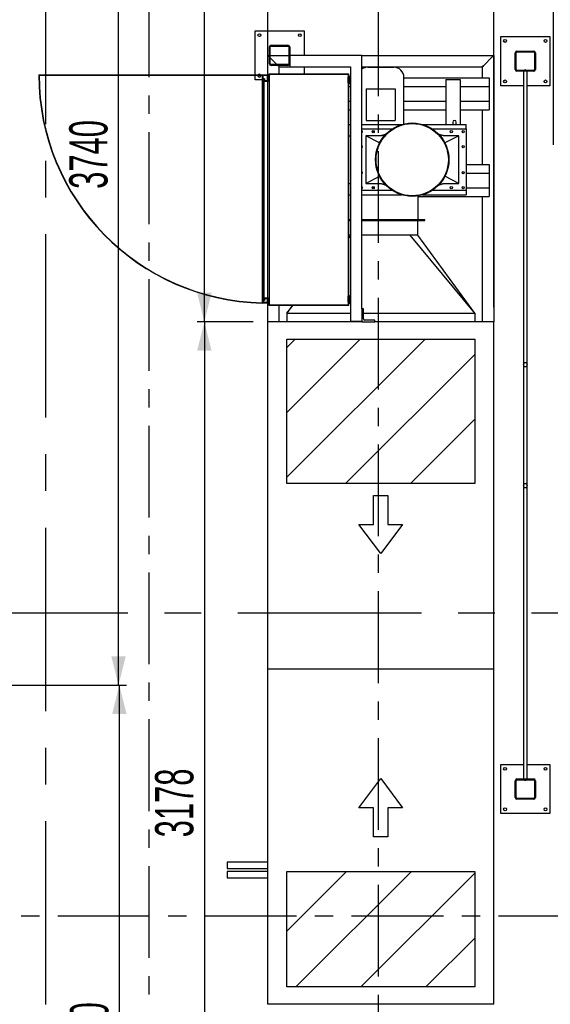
# Model space of a CAD drawing. Header units: millimetres. Extents: x 250 to 59450, y 0 to 41800.
# Tile 112 of 148: x 52433 to 54269, y 18081 to 21490. Entities that reach past the tile are written whole.
import ezdxf

# ---------------------------------------------------------------- set-up
doc = ezdxf.new("R2010")
doc.units = ezdxf.units.MM
doc.header["$LTSCALE"] = 50
doc.linetypes.add('CENTER', pattern=[10.16, 6.35, -1.27, 1.27, -1.27])
doc.linetypes.add('CENTERX2', pattern=[20.32, 12.7, -2.54, 2.54, -2.54])
doc.layers.add('MASS', color=29, linetype='Continuous')
doc.layers.add('SCHNITT', color=5, linetype='CENTER')
doc.styles.add('SLDTEXTSTYLE0', font='TXT', dxfattribs={"width": 0.605})
doc.dimstyles.new('SLDDIMSTYLE2', dxfattribs={"dimtxt": 128.415934, "dimasz": 100, "dimexe": 0, "dimexo": 0.0625, "dimgap": 32.103984, "dimtad": 1, "dimdec": 1, "dimrnd": 1e-09, "dimzin": 12, "dimdsep": 46, "dimtxsty": 'SLDTEXTSTYLE0', "dimsah": 1, "dimcen": 0.09, "dimadec": 0, "dimazin": 3, "dimtfac": 1, "dimtdec": 1, "dimtofl": 0, "dimtmove": 0, "dimatfit": 3, "dimfxl": 1, "dimfrac": 2, "dimtolj": 1, "dimtzin": 12, "dimarcsym": 0})
doc.dimstyles.new('SLDDIMSTYLE3', dxfattribs={"dimtxt": 128.415934, "dimasz": 100, "dimexe": 0, "dimexo": 0.0625, "dimgap": 32.103984, "dimtad": 1, "dimdec": 1, "dimrnd": 1e-09, "dimzin": 12, "dimdsep": 46, "dimtxsty": 'SLDTEXTSTYLE0', "dimsah": 1, "dimcen": 0.09, "dimadec": 0, "dimazin": 3, "dimtfac": 1, "dimtdec": 1, "dimtmove": 0, "dimatfit": 0, "dimfxl": 1, "dimfrac": 2, "dimtolj": 1, "dimtzin": 12, "dimarcsym": 0})

# ---------------------------------------------------------------- blocks, each defined once
blk = doc.blocks.new('_D_20')
at = {"layer": 'MASS'}
for p, q in [((52284.4, 22976.4), (52284.4, 25391.4)), ((52284.4, 25366.4), (53291.4, 25366.4)), ((53291.4, 20494.4), (53291.4, 25391.4))]:
    blk.add_line(p, q, dxfattribs=at)
for points in [[(52284.4, 25366.4), (52384.4, 25341.4), (52384.4, 25391.4)], [(53291.4, 25366.4), (53191.4, 25391.4), (53191.4, 25341.4)]]:
    blk.add_solid(points, dxfattribs=at)
at = {"layer": 'MASS', "insert": (52591.9, 25536.9), "char_height": 132.29, "attachment_point": 1, "style": 'SLDTEXTSTYLE0'}
blk.add_mtext('1007', dxfattribs=at)
blk = doc.blocks.new('_D_21')
at = {"layer": 'MASS'}
for p, q in [((53291.4, 20494.4), (53291.4, 25371.4)), ((54073.4, 20494.4), (54073.4, 25371.4)), ((53291.4, 25346.4), (54073.4, 25346.4))]:
    blk.add_line(p, q, dxfattribs=at)
for points in [[(53291.4, 25346.4), (53391.4, 25321.4), (53391.4, 25371.4)], [(54073.4, 25346.4), (53973.4, 25371.4), (53973.4, 25321.4)]]:
    blk.add_solid(points, dxfattribs=at)
at = {"layer": 'MASS', "insert": (53535.4, 25516.9), "char_height": 132.29, "attachment_point": 1, "style": 'SLDTEXTSTYLE0'}
blk.add_mtext('782', dxfattribs=at)
blk = doc.blocks.new('_D_22')
at = {"layer": 'MASS'}
for p, q in [((54073.4, 20494.4), (54073.4, 25371.4)), ((54280.4, 21056.4), (54280.4, 25371.4)), ((54073.4, 25346.4), (53948.4, 25346.4)), ((54073.4, 25346.4), (54280.4, 25346.4)), ((54280.4, 25346.4), (54405.4, 25346.4))]:
    blk.add_line(p, q, dxfattribs=at)
for points in [[(54073.4, 25346.4), (53973.4, 25371.4), (53973.4, 25321.4)], [(54280.4, 25346.4), (54380.4, 25321.4), (54380.4, 25371.4)]]:
    blk.add_solid(points, dxfattribs=at)
at = {"layer": 'MASS', "insert": (54029.9, 25516.9), "char_height": 132.29, "attachment_point": 1, "style": 'SLDTEXTSTYLE0'}
blk.add_mtext('207', dxfattribs=at)
blk = doc.blocks.new('_D_31')
at = {"layer": 'MASS'}
for p, q in [((52334.4, 19186.4), (52803.1, 19186.4)), ((52778.1, 16906.4), (52778.1, 19186.4)), ((52334.4, 16906.4), (52803.1, 16906.4))]:
    blk.add_line(p, q, dxfattribs=at)
for points in [[(52778.1, 19186.4), (52753.1, 19086.4), (52803.1, 19086.4)], [(52778.1, 16906.4), (52803.1, 17006.4), (52753.1, 17006.4)]]:
    blk.add_solid(points, dxfattribs=at)
at = {"layer": 'MASS', "insert": (52607.6, 17850.4), "char_height": 132.29, "attachment_point": 1, "rotation": 90, "style": 'SLDTEXTSTYLE0'}
blk.add_mtext('2280', dxfattribs=at)
blk = doc.blocks.new('_D_32')
at = {"layer": 'MASS'}
for p, q in [((52334.4, 22926.4), (52800.2, 22926.4)), ((52775.2, 19186.4), (52775.2, 22926.4)), ((52334.4, 19186.4), (52800.2, 19186.4))]:
    blk.add_line(p, q, dxfattribs=at)
for points in [[(52775.2, 22926.4), (52750.2, 22826.4), (52800.2, 22826.4)], [(52775.2, 19186.4), (52800.2, 19286.4), (52750.2, 19286.4)]]:
    blk.add_solid(points, dxfattribs=at)
at = {"layer": 'MASS', "insert": (52604.7, 20904.2), "char_height": 132.29, "attachment_point": 1, "rotation": 90, "style": 'SLDTEXTSTYLE0'}
blk.add_mtext('3740', dxfattribs=at)
blk = doc.blocks.new('_D_34')
at = {"layer": 'MASS'}
for p, q in [((53241.4, 20444.4), (53047.2, 20444.4)), ((53072.2, 20444.4), (53072.2, 17266.4)), ((53241.4, 17266.4), (53047.2, 17266.4))]:
    blk.add_line(p, q, dxfattribs=at)
for points in [[(53072.2, 20444.4), (53047.2, 20344.4), (53097.2, 20344.4)], [(53072.2, 17266.4), (53097.2, 17366.4), (53047.2, 17366.4)]]:
    blk.add_solid(points, dxfattribs=at)
at = {"layer": 'MASS', "insert": (52901.7, 18659.4), "char_height": 132.29, "attachment_point": 1, "rotation": 90, "style": 'SLDTEXTSTYLE0'}
blk.add_mtext('3178', dxfattribs=at)
blk = doc.blocks.new('_D_35')
at = {"layer": 'MASS'}
for p, q in [((53072.2, 20444.4), (53072.2, 23696.4)), ((53241.4, 20444.4), (53047.2, 20444.4))]:
    blk.add_line(p, q, dxfattribs=at)
for points in [[(53072.2, 23696.4), (53047.2, 23596.4), (53097.2, 23596.4)], [(53072.2, 20444.4), (53097.2, 20544.4), (53047.2, 20544.4)]]:
    blk.add_solid(points, dxfattribs=at)
at = {"layer": 'MASS', "insert": (52901.7, 21874.4), "char_height": 132.29, "attachment_point": 1, "rotation": 90, "style": 'SLDTEXTSTYLE0'}
blk.add_mtext('3252', dxfattribs=at)

msp = doc.modelspace()

# ---------------------------------------------------------------- hatches: boundary and pattern name
at = {"layer": 'SCHNITT', "linetype": 'Continuous', "lineweight": 18}
h = msp.add_hatch(dxfattribs=at)
h.set_pattern_fill('ANSI31', color=256, scale=50, angle=3e-322, style=0)
edge = h.paths.add_edge_path(flags=0)
edge.add_arc((53361.36, 21395.38), 6, 0, 90)
edge.add_line((53361.36, 21401.38), (53303.36, 21401.38))
edge.add_arc((53303.36, 21395.38), 6, 90, 180)
edge.add_line((53297.36, 21395.38), (53297.36, 21337.38))
edge.add_arc((53303.36, 21337.38), 6, 180, 270)
edge.add_line((53303.36, 21331.38), (53361.36, 21331.38))
edge.add_arc((53361.36, 21337.38), 6, 270, 360)
edge.add_line((53367.36, 21337.38), (53367.36, 21395.38))
edge = h.paths.add_edge_path(flags=0)
edge.add_arc((53303.36, 21395.38), 3, 90, 180, ccw=False)
edge.add_line((53303.36, 21398.38), (53361.36, 21398.38))
edge.add_arc((53361.36, 21395.38), 3, 0, 90, ccw=False)
edge.add_line((53364.36, 21395.38), (53364.36, 21337.38))
edge.add_arc((53361.36, 21337.38), 3, 270, 360, ccw=False)
edge.add_line((53361.36, 21334.38), (53303.36, 21334.38))
edge.add_arc((53303.36, 21337.38), 3, 180, 270, ccw=False)
edge.add_line((53300.36, 21337.38), (53300.36, 21395.38))
h = msp.add_hatch(dxfattribs=at)
h.set_pattern_fill('ANSI31', color=256, scale=50, angle=3e-322, style=0)
edge = h.paths.add_edge_path(flags=0)
edge.add_arc((54153.36, 21317.38), 6, 180, 270)
edge.add_line((54153.36, 21311.38), (54211.36, 21311.38))
edge.add_arc((54211.36, 21317.38), 6, 270, 360)
edge.add_line((54217.36, 21317.38), (54217.36, 21375.38))
edge.add_arc((54211.36, 21375.38), 6, 0, 90)
edge.add_line((54211.36, 21381.38), (54153.36, 21381.38))
edge.add_arc((54153.36, 21375.38), 6, 90, 180)
edge.add_line((54147.36, 21375.38), (54147.36, 21317.38))
edge = h.paths.add_edge_path(flags=0)
edge.add_arc((54211.36, 21317.38), 3, 270, 360, ccw=False)
edge.add_line((54211.36, 21314.38), (54153.36, 21314.38))
edge.add_arc((54153.36, 21317.38), 3, 180, 270, ccw=False)
edge.add_line((54150.36, 21317.38), (54150.36, 21375.38))
edge.add_arc((54153.36, 21375.38), 3, 90, 180, ccw=False)
edge.add_line((54153.36, 21378.38), (54211.36, 21378.38))
edge.add_arc((54211.36, 21375.38), 3, 0, 90, ccw=False)
edge.add_line((54214.36, 21375.38), (54214.36, 21317.38))
h = msp.add_hatch(dxfattribs=at)
h.set_pattern_fill('ANSI31', color=256, scale=50, angle=3e-322, style=0)
h.paths.add_polyline_path([(53289.36, 21298.88), (53272.36, 21298.88), (53272.36, 20508.88), (53289.36, 20508.88), (53289.36, 20510.38), (53273.86, 20510.38), (53273.86, 21297.38), (53289.36, 21297.38)], flags=0)
h = msp.add_hatch(dxfattribs=at)
h.set_pattern_fill('ANSI31', color=256, scale=50, angle=3e-322, style=0)
h.paths.add_polyline_path([(53279.86, 21278.88), (53279.86, 21285.38), (53278.36, 21285.38), (53278.36, 21277.38), (53296.86, 21277.38), (53296.86, 21299.88), (53570.86, 21299.88), (53570.86, 20502.88), (53296.86, 20502.88), (53296.86, 20525.38), (53278.36, 20525.38), (53278.36, 20517.38), (53279.86, 20517.38), (53279.86, 20523.88), (53295.36, 20523.88), (53295.36, 20501.38), (53572.36, 20501.38), (53572.36, 21301.38), (53295.36, 21301.38), (53295.36, 21278.88)], flags=0)
h = msp.add_hatch(dxfattribs=at)
h.set_pattern_fill('ANSI31', color=256, scale=50, style=0)
edge = h.paths.add_edge_path(flags=0)
edge.add_arc((53791.36, 21005.38), 127, 0, 360)
edge = h.paths.add_edge_path(flags=0)
edge.add_arc((53791.36, 21005.38), 125, 0, 360)
h = msp.add_hatch(dxfattribs=at)
h.set_pattern_fill('ANSI31', color=256, scale=50, style=0)
edge = h.paths.add_edge_path(flags=0)
edge.add_line((53622.36, 20489.38), (53617.36, 20489.38))
edge.add_line((53617.36, 20489.38), (53617.36, 20444.38))
edge.add_line((53617.36, 20444.38), (53662.36, 20444.38))
edge.add_line((53662.36, 20444.38), (53662.36, 20449.38))
edge.add_line((53662.36, 20449.38), (53627.36, 20449.38))
edge.add_arc((53627.36, 20454.38), 5, 180, 270, ccw=False)
edge.add_line((53622.36, 20454.38), (53622.36, 20489.38))
h = msp.add_hatch(dxfattribs=at)
h.set_pattern_fill('ANSI31', color=256, scale=50, style=0)
h.paths.add_polyline_path([(53357.36, 19884.38), (54007.36, 19884.38), (54007.36, 20384.38), (53357.36, 20384.38)], flags=0)
h = msp.add_hatch(dxfattribs=at)
h.set_pattern_fill('ANSI31', color=256, scale=50, angle=3e-322, style=0)
edge = h.paths.add_edge_path(flags=0)
edge.add_ellipse((54182.36, 20295.83), major_axis=(0, 7.86), ratio=0.7633363, start_angle=360, end_angle=360)
h = msp.add_hatch(dxfattribs=at)
h.set_pattern_fill('ANSI31', color=256, scale=50, angle=3e-322, style=0)
edge = h.paths.add_edge_path(flags=0)
edge.add_ellipse((54182.36, 19876.92), major_axis=(0, 7.86), ratio=0.7633363, start_angle=0, end_angle=0)
h = msp.add_hatch(dxfattribs=at)
h.set_pattern_fill('ANSI31', color=256, scale=50, angle=3e-322, style=0)
edge = h.paths.add_edge_path(flags=0)
edge.add_arc((54153.36, 18797.38), 6, 180, 270)
edge.add_line((54153.36, 18791.38), (54211.36, 18791.38))
edge.add_arc((54211.36, 18797.38), 6, 270, 360)
edge.add_line((54217.36, 18797.38), (54217.36, 18855.38))
edge.add_arc((54211.36, 18855.38), 6, 0, 90)
edge.add_line((54211.36, 18861.38), (54153.36, 18861.38))
edge.add_arc((54153.36, 18855.38), 6, 90, 180)
edge.add_line((54147.36, 18855.38), (54147.36, 18797.38))
edge = h.paths.add_edge_path(flags=0)
edge.add_arc((54211.36, 18797.38), 3, 270, 360, ccw=False)
edge.add_line((54211.36, 18794.38), (54153.36, 18794.38))
edge.add_arc((54153.36, 18797.38), 3, 180, 270, ccw=False)
edge.add_line((54150.36, 18797.38), (54150.36, 18855.38))
edge.add_arc((54153.36, 18855.38), 3, 90, 180, ccw=False)
edge.add_line((54153.36, 18858.38), (54211.36, 18858.38))
edge.add_arc((54211.36, 18855.38), 3, 0, 90, ccw=False)
edge.add_line((54214.36, 18855.38), (54214.36, 18797.38))
h = msp.add_hatch(dxfattribs=at)
h.set_pattern_fill('ANSI31', color=256, scale=50, style=0)
h.paths.add_polyline_path([(53357.36, 18141.38), (54007.36, 18141.38), (54007.36, 18541.38), (53357.36, 18541.38)], flags=0)

# ---------------------------------------------------------------- linework, layer by layer
at = {"color": 7, "linetype": 'CENTERX2'}
for p, q in [((52522.36, 24811.38), (52522.36, 6286.38)), ((26772.36, 19436.38), (57647.36, 19436.38))]:
    msp.add_line(p, q, dxfattribs=at)
at = {"color": 136, "linetype": 'Continuous', "lineweight": 25, "true_color": 0x008080}
for p, q in [((53247.36, 21451.38), (53417.36, 21451.38)), ((53247.36, 21298.88), (53247.36, 21451.38)), ((53417.36, 21451.38), (53417.36, 21366.38)), ((54097.36, 21261.38), (54097.36, 21431.38)), ((54097.36, 21431.38), (54267.36, 21431.38)), ((54267.36, 21431.38), (54267.36, 21261.38)), ((53297.36, 21337.38), (53297.36, 21395.38)), ((53300.36, 21337.38), (53300.36, 21395.38)), ((53303.36, 21401.38), (53361.36, 21401.38)), ((53303.36, 21398.38), (53361.36, 21398.38)), ((53364.36, 21395.38), (53364.36, 21337.38)), ((53367.36, 21395.38), (53367.36, 21337.38)), ((54147.36, 21317.38), (54147.36, 21375.38)), ((54150.36, 21317.38), (54150.36, 21375.38)), ((54153.36, 21381.38), (54211.36, 21381.38)), ((54153.36, 21378.38), (54211.36, 21378.38)), ((54214.36, 21375.38), (54214.36, 21317.38)), ((54217.36, 21375.38), (54217.36, 21317.38)), ((53361.36, 21334.38), (53303.36, 21334.38)), ((53361.36, 21331.38), (53303.36, 21331.38)), ((53417.36, 21326.38), (53417.36, 21301.38)), ((54211.36, 21314.38), (54153.36, 21314.38)), ((54211.36, 21311.38), (54153.36, 21311.38)), ((54176.36, 21311.38), (54176.36, 20295.83)), ((54188.36, 20295.83), (54188.36, 21311.38)), ((53247.36, 21281.38), (53247.36, 21297.88)), ((53272.36, 21281.38), (53247.36, 21281.38)), ((53291.36, 21281.38), (53289.36, 21281.38)), ((54176.36, 21261.38), (54097.36, 21261.38)), ((54267.36, 21261.38), (54188.36, 21261.38)), ((54176.36, 20295.83), (54176.36, 20086.38)), ((54188.36, 20086.38), (54188.36, 20295.83)), ((54176.36, 20086.38), (54176.36, 19876.92)), ((54188.36, 19876.92), (54188.36, 20086.38)), ((54176.36, 19876.92), (54176.36, 18861.38)), ((54188.36, 18861.38), (54188.36, 19876.92)), ((54097.36, 18741.38), (54097.36, 18911.38)), ((54097.36, 18911.38), (54176.36, 18911.38)), ((54188.36, 18911.38), (54267.36, 18911.38)), ((54267.36, 18911.38), (54267.36, 18741.38)), ((54147.36, 18797.38), (54147.36, 18855.38)), ((54150.36, 18797.38), (54150.36, 18855.38)), ((54153.36, 18861.38), (54211.36, 18861.38)), ((54153.36, 18858.38), (54211.36, 18858.38)), ((54214.36, 18855.38), (54214.36, 18797.38)), ((54217.36, 18855.38), (54217.36, 18797.38)), ((54211.36, 18794.38), (54153.36, 18794.38)), ((54211.36, 18791.38), (54153.36, 18791.38)), ((54267.36, 18741.38), (54097.36, 18741.38))]:
    msp.add_line(p, q, dxfattribs=at)
at = {"color": 11, "linetype": 'Continuous', "lineweight": 25, "true_color": 0xff8080}
for p, q in [((53295.36, 21362.38), (53291.36, 21366.38)), ((53291.36, 21366.38), (53297.36, 21366.38)), ((53291.36, 21278.88), (53291.36, 21366.38)), ((53291.36, 21366.38), (53295.36, 21362.38)), ((53297.36, 21360.38), (53295.36, 21362.38)), ((53295.36, 21362.38), (53297.36, 21360.38)), ((53300.36, 21366.38), (53364.36, 21366.38)), ((53323.36, 21334.38), (53300.36, 21357.38)), ((53300.36, 21357.38), (53323.36, 21334.38)), ((53617.36, 21366.38), (53367.36, 21366.38)), ((53367.36, 21337.38), (53367.36, 21326.38)), ((53617.36, 20489.38), (53617.36, 21366.38)), ((53617.36, 21366.38), (54073.36, 21366.38)), ((54037.36, 21330.38), (54069.36, 21362.38)), ((54069.36, 21362.38), (54037.36, 21330.38)), ((54069.36, 21362.38), (54073.36, 21366.38)), ((54073.36, 21366.38), (54069.36, 21362.38)), ((54073.36, 21366.38), (54073.36, 20444.38)), ((53327.36, 21330.38), (53326.36, 21331.38)), ((53326.36, 21331.38), (53327.36, 21330.38)), ((53331.36, 21326.38), (53327.36, 21330.38)), ((53327.36, 21330.38), (53331.36, 21326.38)), ((53331.36, 21326.38), (53367.36, 21326.38)), ((53331.36, 21301.38), (53331.36, 21326.38)), ((53367.36, 21326.38), (53577.36, 21326.38)), ((53577.36, 21326.38), (53577.36, 20446.38)), ((53617.36, 21326.38), (54033.36, 21326.38)), ((54033.36, 21326.38), (54037.36, 21330.38)), ((54037.36, 21330.38), (54033.36, 21326.38)), ((54033.36, 21326.38), (54033.36, 21288.38)), ((53762.36, 21288.38), (54057.36, 21288.38)), ((54057.36, 21288.38), (54057.36, 21261.12)), ((53572.36, 21258.38), (53577.36, 21258.38)), ((53762.36, 21258.38), (53907.36, 21258.38)), ((53957.36, 21258.38), (54057.36, 21258.38)), ((54057.36, 21261.12), (54057.36, 21258.38)), ((54057.36, 21258.38), (54057.36, 21253.64)), ((54057.36, 21253.64), (54057.36, 21213.12)), ((53572.36, 21208.38), (53577.36, 21208.38)), ((53762.36, 21208.38), (53907.36, 21208.38)), ((53957.36, 21208.38), (54057.36, 21208.38)), ((54057.36, 21213.12), (54057.36, 21208.38)), ((54057.36, 21208.38), (54057.36, 21205.64)), ((54057.36, 21205.64), (54057.36, 21178.38)), ((53572.36, 21178.38), (53577.36, 21178.38)), ((53762.36, 21178.38), (53907.36, 21178.38)), ((53957.36, 21178.38), (54057.36, 21178.38)), ((54033.36, 21178.38), (54033.36, 20988.38)), ((53678.19, 21063.02), (53630.36, 21087.38)), ((53671.62, 21087.38), (53630.36, 21087.38)), ((53630.36, 21087.38), (53630.36, 20923.38)), ((53952.36, 21087.38), (53904.52, 21063.02)), ((53952.36, 21087.38), (53911.09, 21087.38)), ((53952.36, 20923.38), (53952.36, 21087.38)), ((53977.36, 20988.38), (54057.36, 20988.38)), ((54057.36, 20988.38), (54057.36, 20961.12)), ((53630.36, 20923.38), (53678.19, 20947.74)), ((53952.36, 20923.38), (53904.52, 20947.74)), ((53964.18, 20958.38), (53970.53, 20958.38)), ((53977.36, 20958.38), (54057.36, 20958.38)), ((54057.36, 20961.12), (54057.36, 20958.38)), ((54057.36, 20958.38), (54057.36, 20953.64)), ((54057.36, 20953.64), (54057.36, 20913.12)), ((53630.36, 20923.38), (53671.62, 20923.38)), ((53911.09, 20923.38), (53952.36, 20923.38)), ((53977.36, 20908.38), (54057.36, 20908.38)), ((54057.36, 20913.12), (54057.36, 20908.38)), ((54057.36, 20908.38), (54057.36, 20905.64)), ((54057.36, 20905.64), (54057.36, 20878.38)), ((53811.36, 20878.38), (54057.36, 20878.38)), ((54033.36, 20878.38), (54033.36, 20444.38)), ((53810.36, 20744.38), (53810.36, 20794.38)), ((53572.36, 20734.06), (53577.36, 20740.1)), ((54007.36, 20474.38), (53783.81, 20744.38)), ((54007.36, 20474.38), (53810.36, 20744.38)), ((53291.36, 20444.38), (53291.36, 20523.88)), ((53331.36, 20444.38), (53331.36, 20501.38)), ((53377.06, 20501.38), (53357.36, 20474.38)), ((53357.36, 20474.38), (53379.71, 20501.38)), ((53617.36, 20489.38), (53617.36, 20444.38)), ((53622.36, 20489.38), (53617.36, 20489.38)), ((53622.36, 20454.38), (53622.36, 20489.38)), ((53357.36, 20474.38), (53577.36, 20474.38)), ((53357.36, 20474.38), (53357.36, 20444.38)), ((53622.36, 20474.38), (54007.36, 20474.38)), ((54007.36, 20474.38), (54007.36, 20444.38)), ((53291.36, 19241.38), (53291.36, 20444.38)), ((53617.36, 20444.38), (53291.36, 20444.38)), ((53577.36, 20446.38), (53617.36, 20446.38)), ((53617.36, 20444.38), (53662.36, 20444.38)), ((53662.36, 20449.38), (53627.36, 20449.38)), ((53662.36, 20444.38), (53662.36, 20449.38)), ((54073.36, 20444.38), (53662.36, 20444.38)), ((54073.36, 19241.38), (54073.36, 20444.38)), ((53357.36, 19884.38), (53357.36, 20384.38)), ((53357.36, 20384.38), (54007.36, 20384.38)), ((54007.36, 20384.38), (54007.36, 19884.38)), ((54007.36, 19884.38), (53357.36, 19884.38)), ((53657.36, 19742.27), (53657.36, 19842.88)), ((53657.36, 19842.88), (53707.36, 19842.88)), ((53707.36, 19842.88), (53707.36, 19742.27)), ((53682.36, 19641.67), (53607.05, 19742.27)), ((53607.05, 19742.27), (53657.36, 19742.27)), ((53757.66, 19742.27), (53682.36, 19641.67)), ((53707.36, 19742.27), (53757.66, 19742.27)), ((53291.36, 18081.38), (53291.36, 19241.38)), ((54073.36, 19241.38), (53291.36, 19241.38)), ((54073.36, 19241.38), (53291.36, 19241.38)), ((54073.36, 18081.38), (54073.36, 19241.38)), ((53607.05, 18761.98), (53682.36, 18862.58)), ((53682.36, 18862.58), (53757.66, 18761.98)), ((53657.36, 18761.98), (53607.05, 18761.98)), ((53657.36, 18661.38), (53657.36, 18761.98)), ((53757.66, 18761.98), (53707.36, 18761.98)), ((53707.36, 18761.98), (53707.36, 18661.38)), ((53707.36, 18661.38), (53657.36, 18661.38)), ((53291.36, 18573.03), (53151.36, 18573.03)), ((53151.36, 18573.03), (53151.36, 18551.73)), ((53151.36, 18551.73), (53291.36, 18551.73)), ((53291.36, 18541.03), (53151.36, 18541.03)), ((53151.36, 18541.03), (53151.36, 18519.73)), ((53151.36, 18519.73), (53291.36, 18519.73)), ((53357.36, 18141.38), (53357.36, 18541.38)), ((53357.36, 18541.38), (54007.36, 18541.38)), ((54007.36, 18541.38), (54007.36, 18141.38)), ((54007.36, 18141.38), (53357.36, 18141.38)), ((54073.36, 18081.38), (53291.36, 18081.38))]:
    msp.add_line(p, q, dxfattribs=at)
at = {"color": 150, "linetype": 'Continuous', "lineweight": 25, "true_color": 0x0080ff}
for p, q in [((53637.36, 21325.38), (53727.36, 21325.38)), ((53762.36, 21129.02), (53762.36, 21290.38)), ((53907.36, 21283.38), (53907.36, 21127.38)), ((53907.36, 21283.38), (53917.36, 21283.38)), ((53917.36, 21283.38), (53957.36, 21283.38)), ((53957.36, 21283.38), (53957.36, 21127.38)), ((53632.36, 21250.38), (53732.36, 21250.38)), ((53632.36, 21250.38), (53632.36, 21140.38)), ((53732.36, 21250.38), (53732.36, 21140.38)), ((53632.36, 21140.38), (53732.36, 21140.38)), ((53931.36, 21135.38), (53931.36, 21127.38)), ((53943.36, 21127.38), (53943.36, 21135.38)), ((53572.36, 21127.38), (53577.36, 21127.38)), ((53617.36, 21127.38), (53756.07, 21127.38)), ((53617.36, 21112.38), (53722.94, 21112.38)), ((53619.11, 21102.38), (53617.36, 21102.38)), ((53660.11, 21102.38), (53652.61, 21102.38)), ((53826.64, 21127.38), (53977.36, 21127.38)), ((53859.77, 21112.38), (53977.36, 21112.38)), ((53977.36, 21112.38), (53977.36, 21127.38)), ((53977.36, 21112.38), (53977.36, 20898.38)), ((53572.36, 21087.38), (53577.36, 21087.38)), ((53572.36, 20923.38), (53577.36, 20923.38)), ((53617.36, 20910.38), (53618.53, 20910.38)), ((53722.94, 20898.38), (53617.36, 20898.38)), ((53653.18, 20910.38), (53659.53, 20910.38)), ((53977.36, 20898.38), (53859.77, 20898.38)), ((53977.36, 20898.38), (53977.36, 20883.38)), ((53572.36, 20883.38), (53577.36, 20883.38)), ((53617.36, 20883.38), (53756.07, 20883.38)), ((53811.36, 20798.38), (53811.36, 20879.96)), ((53826.64, 20883.38), (53977.36, 20883.38)), ((53572.36, 20798.38), (53577.36, 20798.38)), ((53572.36, 20794.38), (53577.36, 20794.38)), ((53617.36, 20798.38), (53835.36, 20798.38)), ((53617.36, 20794.38), (53835.36, 20794.38)), ((53835.36, 20794.38), (53835.36, 20798.38))]:
    msp.add_line(p, q, dxfattribs=at)
at = {"color": 8, "linetype": 'Continuous', "lineweight": 25, "true_color": 0x808080}
for p, q in [((52499.36, 21298.88), (53272.36, 21298.88)), ((52500.36, 21297.88), (53272.36, 21297.88)), ((53272.36, 21298.88), (53272.36, 20508.88)), ((53272.36, 21298.88), (53289.36, 21298.88)), ((53273.86, 21297.38), (53289.36, 21297.38)), ((53273.86, 21297.38), (53273.86, 20510.38)), ((53278.36, 21285.38), (53278.36, 21277.38)), ((53279.86, 21285.38), (53278.36, 21285.38)), ((53278.36, 21277.38), (53296.86, 21277.38)), ((53278.36, 21277.38), (53278.36, 20525.38)), ((53279.86, 21285.38), (53279.86, 21278.88)), ((53279.86, 21278.88), (53295.36, 21278.88)), ((53289.36, 21298.88), (53289.36, 21297.38)), ((53289.36, 21297.38), (53289.36, 21278.88)), ((53295.36, 21301.38), (53295.36, 21278.88)), ((53572.36, 21301.38), (53295.36, 21301.38)), ((53296.86, 21299.88), (53296.86, 21277.38)), ((53570.86, 21299.88), (53296.86, 21299.88)), ((53296.86, 21277.38), (53296.86, 20525.38)), ((53568.86, 21291.09), (53570.86, 21292.24)), ((53568.86, 21291.09), (53568.86, 21288.88)), ((53568.86, 21288.88), (53568.86, 21273.88)), ((53568.86, 21273.88), (53568.86, 21271.67)), ((53568.86, 21271.67), (53570.86, 21270.51)), ((53570.86, 20502.88), (53570.86, 21299.88)), ((53572.36, 20501.38), (53572.36, 21301.38)), ((53572.36, 21293.88), (53574.36, 21293.88)), ((53574.36, 21293.88), (53574.36, 21288.88)), ((53574.36, 21293.88), (53574.94, 21293.88)), ((53574.36, 21288.88), (53574.36, 21273.88)), ((53574.36, 21273.88), (53574.36, 21268.88)), ((53574.94, 21293.88), (53576.18, 21293.88)), ((53576.18, 21293.88), (53577.36, 21293.88)), ((53574.36, 21268.88), (53572.36, 21268.88)), ((53574.36, 21268.88), (53574.94, 21268.88)), ((53574.94, 21268.88), (53576.18, 21268.88)), ((53576.18, 21268.88), (53577.36, 21268.88)), ((53296.86, 20525.38), (53278.36, 20525.38)), ((53278.36, 20525.38), (53278.36, 20517.38)), ((53295.36, 20523.88), (53279.86, 20523.88)), ((53279.86, 20523.88), (53279.86, 20517.38)), ((53289.36, 20523.88), (53289.36, 20510.38)), ((53295.36, 20523.88), (53295.36, 20501.38)), ((53296.86, 20525.38), (53296.86, 20502.88)), ((53568.86, 20531.09), (53570.86, 20532.24)), ((53568.86, 20531.09), (53568.86, 20528.88)), ((53568.86, 20528.88), (53568.86, 20513.88)), ((53574.36, 20533.88), (53572.36, 20533.88)), ((53574.36, 20528.88), (53574.36, 20533.88)), ((53574.36, 20533.88), (53574.94, 20533.88)), ((53574.36, 20513.88), (53574.36, 20528.88)), ((53574.94, 20533.88), (53576.18, 20533.88)), ((53576.18, 20533.88), (53577.36, 20533.88)), ((53289.36, 20508.88), (53272.36, 20508.88)), ((53289.36, 20510.38), (53273.86, 20510.38)), ((53278.36, 20517.38), (53279.86, 20517.38)), ((53289.36, 20510.38), (53289.36, 20508.88)), ((53295.36, 20501.38), (53572.36, 20501.38)), ((53296.86, 20502.88), (53570.86, 20502.88)), ((53568.86, 20513.88), (53568.86, 20511.67)), ((53568.86, 20511.67), (53570.86, 20510.51)), ((53572.36, 20508.88), (53574.36, 20508.88)), ((53574.36, 20508.88), (53574.36, 20513.88)), ((53574.36, 20508.88), (53574.94, 20508.88)), ((53574.94, 20508.88), (53576.18, 20508.88)), ((53576.18, 20508.88), (53577.36, 20508.88))]:
    msp.add_line(p, q, dxfattribs=at)
at = {"color": 136, "linetype": 'Continuous', "lineweight": 25, "true_color": 0x008080, "flags": 128}
msp.add_lwpolyline([(53257.36, 21296.38), (53257.54, 21297.73), (53257.59, 21297.88)], dxfattribs=at)
at = {"color": 136, "linetype": 'Continuous', "lineweight": 25, "true_color": 0x008080}
for centre in [(53262.36, 21436.38), (53402.36, 21436.38), (54112.36, 21416.38), (54252.36, 21416.38), (54112.36, 21276.38), (54252.36, 21276.38), (54112.36, 18896.38), (54252.36, 18896.38), (54112.36, 18756.38), (54252.36, 18756.38)]:
    msp.add_circle(centre, 5, dxfattribs=at)
at = {"color": 150, "linetype": 'Continuous', "lineweight": 25, "true_color": 0x0080ff}
for centre in [(53656.36, 21102.38), (53926.36, 21102.38), (53967.36, 21102.38), (53967.36, 21050.38), (53967.36, 20960.38), (53656.36, 20908.38), (53926.36, 20908.38), (53967.36, 20908.38)]:
    msp.add_circle(centre, 3.75, dxfattribs=at)
at = {"color": 11, "linetype": 'Continuous', "lineweight": 25, "true_color": 0xff8080}
for radius in [127, 125]:
    msp.add_circle((53791.36, 21005.38), radius, dxfattribs=at)
at = {"color": 136, "linetype": 'Continuous', "lineweight": 25, "true_color": 0x008080}
for centre, radius, start, end in [((53303.36, 21395.38), 6, 90, 180), ((53303.36, 21395.38), 3, 90, 180), ((53361.36, 21395.38), 6, 0, 90), ((53361.36, 21395.38), 3, 0, 90), ((54153.36, 21375.38), 6, 90, 180), ((54153.36, 21375.38), 3, 90, 180), ((54211.36, 21375.38), 6, 0, 90), ((54211.36, 21375.38), 3, 0, 90), ((53303.36, 21337.38), 6, 180, 270), ((53303.36, 21337.38), 3, 180, 270), ((53361.36, 21337.38), 6, 270, 0), ((53361.36, 21337.38), 3, 270, 0), ((54153.36, 21317.38), 6, 180, 270), ((54153.36, 21317.38), 3, 180, 270), ((54182.19, 21309.15), 6.81, 88.57792, 129.84971), ((54182.52, 21309.15), 6.81, 50.15029, 91.42208), ((54211.36, 21317.38), 6, 270, 0), ((54211.36, 21317.38), 3, 270, 0), ((53262.36, 21296.38), 5, 180, 17.4576), ((53262.36, 21296.38), 5, 30, 150), ((54153.36, 18855.38), 6, 90, 180), ((54153.36, 18855.38), 3, 90, 180), ((54182.19, 18863.61), 6.81, 230.15029, 271.42208), ((54182.52, 18863.61), 6.81, 268.57792, 309.84971), ((54211.36, 18855.38), 6, 0, 90), ((54211.36, 18855.38), 3, 0, 90), ((54153.36, 18797.38), 6, 180, 270), ((54153.36, 18797.38), 3, 180, 270), ((54211.36, 18797.38), 6, 270, 0), ((54211.36, 18797.38), 3, 270, 0)]:
    msp.add_arc(centre, radius, start, end, dxfattribs=at)
at = {"color": 150, "linetype": 'Continuous', "lineweight": 25, "true_color": 0x0080ff}
for centre, radius, start, end in [((53637.36, 21290.38), 35, 90, 124.8499), ((53727.36, 21290.38), 35, 0, 90), ((53937.36, 21135.38), 6, 0, 180), ((53615.36, 21102.38), 3.75, 302.23095, 57.76905), ((53615.36, 21050.38), 3.75, 302.23095, 57.76905), ((53615.36, 20960.38), 3.75, 302.23095, 57.76905), ((53615.36, 20908.38), 3.75, 302.23095, 57.76905)]:
    msp.add_arc(centre, radius, start, end, dxfattribs=at)
at = {"color": 8, "linetype": 'Continuous', "lineweight": 25, "true_color": 0x808080}
for radius, start, end in [(790, 180, 268.76696), (789, 180.07262, 268.76539)]:
    msp.add_arc((53289.36, 21298.88), radius, start, end, dxfattribs=at)
at = {"color": 11, "linetype": 'Continuous', "lineweight": 25, "true_color": 0xff8080}
msp.add_arc((53627.36, 20454.38), 5, 180, 270, dxfattribs=at)
at = {"color": 136, "linetype": 'Continuous', "lineweight": 25, "true_color": 0x008080}
for centre in [(54182.36, 20295.83), (54182.36, 19876.92)]:
    msp.add_ellipse(centre, major_axis=(0, 7.86), ratio=0.7633363, dxfattribs=at)
at = {"color": 11, "linetype": 'Continuous', "lineweight": 25, "true_color": 0xff8080}
for points, knots in [([(53700.53, 21093.92), (53700, 21093.64), (53698.84, 21093.05), (53696.94, 21092.18), (53694.88, 21091.33), (53692.55, 21090.49), (53690.03, 21089.72), (53687.35, 21089.03), (53684.77, 21088.5), (53682.7, 21088.16), (53681.13, 21087.95), (53680.01, 21087.82), (53678.78, 21087.69), (53677.38, 21087.58), (53675.72, 21087.47), (53673.78, 21087.39), (53672.37, 21087.38), (53671.62, 21087.38)], [0, 0, 0, 0, 0.0665435, 0.144877, 0.2278693, 0.3068461, 0.4105682, 0.5063982, 0.5945856, 0.6756913, 0.7105079, 0.7444026, 0.7798087, 0.8228677, 0.8738991, 0.9329314, 1, 1, 1, 1]), ([(53911.09, 21087.38), (53910.34, 21087.38), (53908.94, 21087.39), (53907, 21087.47), (53905.34, 21087.58), (53903.94, 21087.69), (53902.35, 21087.85), (53900.5, 21088.09), (53898.17, 21088.46), (53895.61, 21088.98), (53892.8, 21089.68), (53890.21, 21090.48), (53887.83, 21091.33), (53885.77, 21092.18), (53883.87, 21093.05), (53882.68, 21093.64), (53882.15, 21093.93), (53882.14, 21093.94)], [0, 0, 0, 0, 0.0668394, 0.1256883, 0.1765821, 0.2195488, 0.2548833, 0.3220719, 0.3929002, 0.48421, 0.5838908, 0.6922043, 0.771073, 0.8539516, 0.9321779, 0.9996184, 1, 1, 1, 1]), ([(53671.62, 20923.38), (53672.37, 20923.37), (53673.77, 20923.36), (53675.71, 20923.28), (53677.37, 20923.18), (53678.77, 20923.06), (53680.36, 20922.9), (53682.21, 20922.67), (53684.54, 20922.29), (53687.1, 20921.78), (53689.91, 20921.07), (53692.5, 20920.28), (53694.88, 20919.42), (53696.94, 20918.58), (53698.84, 20917.7), (53700.03, 20917.11), (53700.57, 20916.82), (53700.57, 20916.82)], [0, 0, 0, 0, 0.0668237, 0.1256588, 0.1765406, 0.2194973, 0.2548234, 0.3219963, 0.392808, 0.4840964, 0.5837538, 0.6920418, 0.770892, 0.8537512, 0.9319591, 0.9993838, 1, 1, 1, 1]), ([(53882.24, 20916.87), (53882.75, 20917.13), (53883.89, 20917.72), (53885.77, 20918.58), (53887.83, 20919.42), (53890.17, 20920.26), (53892.68, 20921.04), (53895.36, 20921.72), (53897.94, 20922.25), (53900.01, 20922.59), (53901.59, 20922.8), (53902.7, 20922.94), (53903.93, 20923.06), (53905.33, 20923.18), (53906.99, 20923.28), (53908.93, 20923.36), (53910.34, 20923.37), (53911.09, 20923.38)], [0, 0, 0, 0, 0.0641657, 0.1426988, 0.2259025, 0.3050805, 0.4090668, 0.5051409, 0.5935529, 0.6748652, 0.7097705, 0.7437515, 0.7792479, 0.8224165, 0.8735779, 0.9327605, 1, 1, 1, 1]), ([(53577.36, 20744.38), (53576.47, 20744.38), (53574.64, 20744.38), (53573.13, 20744.38), (53572.36, 20744.38)], [0, 0, 0, 0, 0.4848376, 1, 1, 1, 1]), ([(53783.81, 20744.38), (53781.55, 20744.38), (53777.02, 20744.38), (53769.35, 20744.38), (53761.13, 20744.38), (53752.34, 20744.38), (53743.05, 20744.38), (53733.32, 20744.38), (53723.23, 20744.38), (53712.86, 20744.38), (53702.27, 20744.38), (53691.53, 20744.38), (53680.73, 20744.38), (53669.94, 20744.38), (53659.25, 20744.38), (53648.71, 20744.38), (53638.4, 20744.38), (53628.45, 20744.38), (53621.42, 20744.38), (53617.87, 20744.38), (53617.36, 20744.38)], [0, 0, 0, 0, 0.05813984, 0.11648744, 0.17483505, 0.23297489, 0.29111473, 0.34946233, 0.40780994, 0.46594978, 0.52408962, 0.58243722, 0.64078483, 0.69892467, 0.7570645, 0.8154121, 0.87375971, 0.93189954, 0.99003937, 1, 1, 1, 1]), ([(53810.27, 20744.38), (53810.3, 20744.38), (53810.43, 20744.38), (53809.79, 20744.38), (53808.31, 20744.38), (53805.83, 20744.38), (53802.61, 20744.38), (53798.79, 20744.38), (53794.48, 20744.38), (53789.55, 20744.38), (53785.72, 20744.38), (53783.81, 20744.38)], [0, 0, 0, 0, 0.0290408, 0.1558255, 0.2826102, 0.4130782, 0.5435463, 0.6563756, 0.7692049, 0.8846025, 1, 1, 1, 1])]:
    msp.add_open_spline(points, degree=3, knots=knots, dxfattribs=at)
at = {"layer": 'SCHNITT'}
for p, q in [((52879.88, 24656.06), (52879.88, 5952.35)), ((53673.23, 24591.14), (53673.23, 16140.36)), ((57454.89, 18386.9), (42063.19, 18386.9))]:
    msp.add_line(p, q, dxfattribs=at)

# ---------------------------------------------------------------- dimensions: what is measured, and where the dimension line sits
at = {"layer": 'MASS'}
for base, p1, p2, dimstyle, picture, middle in [((53291.36, 25366.38), (52284.36, 22926.38), (53291.36, 20444.38), 'SLDDIMSTYLE2', '_D_20', (52787.86, 25366.38)), ((54073.36, 25346.38), (53291.36, 20444.38), (54073.36, 20444.38), 'SLDDIMSTYLE2', '_D_21', (53682.36, 25346.38)), ((54280.36, 25346.38), (54073.36, 20444.38), (54280.36, 21006.38), 'SLDDIMSTYLE3', '_D_22', (54176.86, 25346.38))]:
    dim = msp.add_linear_dim(base=base, p1=p1, p2=p2, dimstyle=dimstyle, dxfattribs=at)
    dim.commit()
    dim.dimension.update_dxf_attribs({"geometry": picture, "text_midpoint": middle, "dimtype": 160})
for base, p1, p2, picture, middle in [((53072.24, 23696.38), (53291.36, 20444.38), (56532.36, 23696.38), '_D_35', (53072.24, 22070.38)), ((52775.2, 22926.38), (52284.36, 19186.38), (52284.36, 22926.38), '_D_32', (52775.2, 21100.18)), ((53072.24, 17266.38), (53291.36, 20444.38), (53291.36, 17266.38), '_D_34', (53072.24, 18855.38)), ((52778.12, 19186.38), (52284.36, 16906.38), (52284.36, 19186.38), '_D_31', (52778.12, 18046.38))]:
    dim = msp.add_linear_dim(base=base, p1=p1, p2=p2, angle=90, dimstyle='SLDDIMSTYLE2', dxfattribs=at)
    dim.commit()
    dim.dimension.update_dxf_attribs({"geometry": picture, "text_midpoint": middle, "dimtype": 160})

doc.saveas('drawing.dxf')
